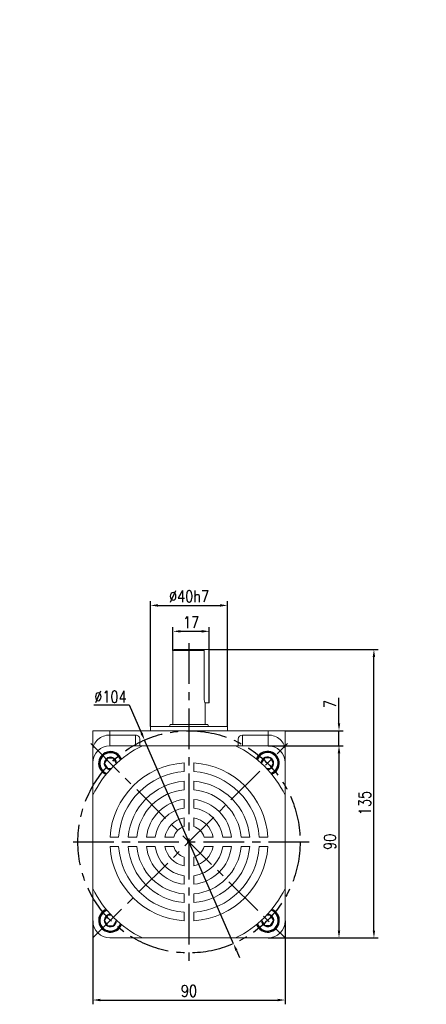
# Model space of a CAD drawing. Header units: inches. Extents: x 837 to 6223, y -2862 to 3098.
# Tile 104 of 139: x 4849 to 5039, y 560 to 1021. Entities that reach past the tile are written whole.
import ezdxf

# ---------------------------------------------------------------- set-up
doc = ezdxf.new("R2010")
doc.units = ezdxf.units.IN
doc.header["$LTSCALE"] = 10
doc.header["$MEASUREMENT"] = 0
doc.linetypes.add('CENTER', pattern=[10.16, 6.35, -1.27, 1.27, -1.27])
for name, color, linetype in [('1轮廓实线层', 7, 'Continuous'), ('3中心线层', 1, 'CENTER'), ('6文字层', 3, 'Continuous'), ('7标注层', 4, 'Continuous')]:
    doc.layers.add(name, color=color, linetype=linetype)
doc.styles.add('PC_TEXTSTYLE', font='isocp.shx', dxfattribs={"width": 0.8, "bigfont": 'HZFS.SHX'})
doc.styles.add('TH_GBDIM', font='romans.shx', dxfattribs={"width": 0.8, "bigfont": 'gbcbig.shx'})
doc.dimstyles.new('TH_GBDIM', dxfattribs={"dimtxt": 3.5, "dimasz": 2.5, "dimexe": 2, "dimexo": 0, "dimgap": 1, "dimtad": 1, "dimdec": 4, "dimdsep": 46, "dimtxsty": 'TH_GBDIM', "dimcen": 0.09, "dimclrd": 4, "dimclre": 4, "dimclrt": 3, "dimadec": 0, "dimazin": 0, "dimtfac": 1, "dimtdec": 4, "dimtmove": 0, "dimatfit": 3, "dimfxl": 1, "dimtzin": 0, "dimarcsym": 0})

# ---------------------------------------------------------------- blocks, each defined once
blk = doc.blocks.new('*D796')
at = {"layer": '7标注层', "color": 4, "lineweight": -2, "transparency": 16777216}
for p, q in [((4882.85, 598.77), (4882.85, 559.73)), ((4972.85, 598.77), (4972.85, 559.73)), ((4886.35, 561.73), (4969.35, 561.73))]:
    blk.add_line(p, q, dxfattribs=at)
at = {"layer": '7标注层', "color": 4, "transparency": 16777216}
for points in [[(4886.35, 562.31), (4886.35, 561.14), (4882.85, 561.73)], [(4969.35, 562.31), (4969.35, 561.14), (4972.85, 561.73)]]:
    blk.add_solid(points, dxfattribs=at)
at = {"layer": 'Defpoints', "color": 0, "transparency": 16777216}
for p in [(4882.85, 598.77), (4972.85, 598.77), (4972.85, 561.73)]:
    blk.add_point(p, dxfattribs=at)
at = {"layer": '7标注层', "color": 3, "transparency": 16777216, "insert": (4927.85, 565.98), "char_height": 5.5, "attachment_point": 5, "style": 'TH_GBDIM'}
blk.add_mtext('90', dxfattribs=at)
blk = doc.blocks.new('*D797')
at = {"layer": '7标注层', "color": 4, "lineweight": -2, "transparency": 16777216}
for p, q in [((4964.85, 680.77), (5000.06, 680.77)), ((4998.06, 677.27), (4998.06, 594.27)), ((4964.85, 590.77), (5000.06, 590.77))]:
    blk.add_line(p, q, dxfattribs=at)
at = {"layer": '7标注层', "color": 4, "transparency": 16777216}
for points in [[(4997.48, 677.27), (4998.65, 677.27), (4998.06, 680.77)], [(4997.48, 594.27), (4998.65, 594.27), (4998.06, 590.77)]]:
    blk.add_solid(points, dxfattribs=at)
at = {"layer": 'Defpoints', "color": 0, "transparency": 16777216}
for p in [(4964.85, 680.77), (4964.85, 590.77), (4998.06, 590.77)]:
    blk.add_point(p, dxfattribs=at)
at = {"layer": '7标注层', "color": 3, "transparency": 16777216, "insert": (4993.81, 635.77), "char_height": 5.5, "attachment_point": 5, "rotation": 90, "style": 'TH_GBDIM'}
blk.add_mtext('90', dxfattribs=at)
blk = doc.blocks.new('*D798')
at = {"layer": '7标注层', "color": 4, "lineweight": -2, "transparency": 16777216}
for p, q in [((4998.06, 691.27), (4998.06, 703.2)), ((4972.85, 687.77), (5000.06, 687.77)), ((4998.06, 680.77), (4998.06, 687.77)), ((4973.9, 680.77), (5000.06, 680.77)), ((4998.06, 677.27), (4998.06, 673.77))]:
    blk.add_line(p, q, dxfattribs=at)
at = {"layer": '7标注层', "color": 4, "transparency": 16777216}
for points in [[(4997.48, 691.27), (4998.65, 691.27), (4998.06, 687.77)], [(4997.48, 677.27), (4998.65, 677.27), (4998.06, 680.77)]]:
    blk.add_solid(points, dxfattribs=at)
at = {"layer": 'Defpoints', "color": 0, "transparency": 16777216}
for p in [(4972.85, 687.77), (4973.9, 680.77), (4998.06, 680.77)]:
    blk.add_point(p, dxfattribs=at)
at = {"layer": '7标注层', "color": 3, "transparency": 16777216, "insert": (4993.81, 700.23), "char_height": 5.5, "attachment_point": 5, "rotation": 90, "style": 'TH_GBDIM'}
blk.add_mtext('7', dxfattribs=at)
blk = doc.blocks.new('*D702')
at = {"layer": '7标注层', "color": 4, "lineweight": -2, "transparency": 16777216}
for p, q in [((4937.35, 725.77), (5016.41, 725.77)), ((5014.41, 594.27), (5014.41, 722.27)), ((4972.85, 590.77), (5016.41, 590.77))]:
    blk.add_line(p, q, dxfattribs=at)
at = {"layer": '7标注层', "color": 4, "transparency": 16777216}
for points in [[(5013.83, 722.27), (5014.99, 722.27), (5014.41, 725.77)], [(5013.83, 594.27), (5014.99, 594.27), (5014.41, 590.77)]]:
    blk.add_solid(points, dxfattribs=at)
at = {"layer": 'Defpoints', "color": 0, "transparency": 16777216}
for p in [(4937.35, 725.77), (5014.41, 725.77), (4972.85, 590.77)]:
    blk.add_point(p, dxfattribs=at)
at = {"layer": '7标注层', "color": 3, "transparency": 16777216, "insert": (5010.16, 653.94), "char_height": 5.5, "attachment_point": 5, "rotation": 90, "style": 'TH_GBDIM'}
blk.add_mtext('135', dxfattribs=at)
blk = doc.blocks.new('*D799')
at = {"layer": '7标注层', "color": 4, "lineweight": -2, "transparency": 16777216}
for p, q in [((4920.35, 725.27), (4920.35, 736.31)), ((4923.85, 734.31), (4933.85, 734.31)), ((4937.35, 725.77), (4937.35, 736.31))]:
    blk.add_line(p, q, dxfattribs=at)
at = {"layer": '7标注层', "color": 4, "transparency": 16777216}
for points in [[(4923.85, 734.89), (4923.85, 733.72), (4920.35, 734.31)], [(4933.85, 734.89), (4933.85, 733.72), (4937.35, 734.31)]]:
    blk.add_solid(points, dxfattribs=at)
at = {"layer": 'Defpoints', "color": 0, "transparency": 16777216}
for p in [(4937.35, 734.31), (4920.35, 725.27), (4937.35, 725.77)]:
    blk.add_point(p, dxfattribs=at)
at = {"layer": '7标注层', "color": 3, "transparency": 16777216, "insert": (4928.85, 738.56), "char_height": 5.5, "attachment_point": 5, "style": 'TH_GBDIM'}
blk.add_mtext('17', dxfattribs=at)
blk = doc.blocks.new('*D800')
at = {"layer": '7标注层', "color": 4, "lineweight": -2, "transparency": 16777216}
for p, q in [((4909.85, 689.77), (4909.85, 748.44)), ((4945.85, 689.77), (4945.85, 748.44)), ((4913.35, 746.44), (4942.35, 746.44))]:
    blk.add_line(p, q, dxfattribs=at)
at = {"layer": '7标注层', "color": 4, "transparency": 16777216}
for points in [[(4913.35, 747.02), (4913.35, 745.85), (4909.85, 746.44)], [(4942.35, 747.02), (4942.35, 745.85), (4945.85, 746.44)]]:
    blk.add_solid(points, dxfattribs=at)
at = {"layer": 'Defpoints', "color": 0, "transparency": 16777216}
for p in [(4945.85, 746.44), (4909.85, 689.77), (4945.85, 689.77)]:
    blk.add_point(p, dxfattribs=at)
at = {"layer": '7标注层', "color": 3, "transparency": 16777216, "insert": (4927.85, 750.69), "char_height": 5.5, "attachment_point": 5, "style": 'TH_GBDIM'}
blk.add_mtext('{%%c40}{}{h7}', dxfattribs=at)
blk = doc.blocks.new('*D704')
at = {"layer": '7标注层', "color": 4, "lineweight": -2, "transparency": 16777216}
for p, q in [((4883.31, 699.93), (4899.81, 699.93)), ((4899.81, 699.93), (4905.63, 686.62)), ((4948.67, 588.11), (4907.03, 683.42)), ((4950.07, 584.91), (4951.47, 581.7))]:
    blk.add_line(p, q, dxfattribs=at)
at = {"layer": '7标注层', "color": 4, "transparency": 16777216}
for points in [[(4906.16, 686.86), (4905.09, 686.39), (4907.03, 683.42)], [(4950.6, 585.14), (4949.53, 584.67), (4948.67, 588.11)]]:
    blk.add_solid(points, dxfattribs=at)
at = {"layer": 'Defpoints', "color": 0, "transparency": 16777216}
for p in [(4907.03, 683.42), (4948.67, 588.11)]:
    blk.add_point(p, dxfattribs=at)
at = {"layer": '7标注层', "color": 3, "transparency": 16777216, "insert": (4891.06, 703.68), "char_height": 5.5, "attachment_point": 5, "style": 'TH_GBDIM'}
blk.add_mtext('∅104', dxfattribs=at)

msp = doc.modelspace()

# ---------------------------------------------------------------- linework, layer by layer
at = {"color": 7, "linetype": 'Continuous', "lineweight": 15}
for p, q in [((4934.91677, 725.26534), (4920.34571, 725.26534)), ((4920.84571, 725.76534), (4934.38406, 725.76534)), ((4932.34571, 725.76534), (4937.34571, 725.76534)), ((4934.91677, 703.26534), (4934.91677, 725.26534)), ((4935.34571, 700.76534), (4937.34571, 700.76534)), ((4882.84571, 687.76533), (4890.84571, 687.76533)), ((4882.84571, 678.59629), (4882.84571, 687.76533)), ((4890.84571, 687.76533), (4890.84571, 685.76533)), ((4890.84571, 687.76533), (4964.84571, 687.76533)), ((4909.84571, 689.76533), (4945.84571, 689.76533)), ((4919.34571, 690.76533), (4936.34571, 690.76533)), ((4964.84571, 685.76533), (4964.84571, 687.76533)), ((4964.84571, 687.76533), (4972.84571, 687.76533)), ((4972.84571, 687.76533), (4972.84571, 678.5963)), ((4890.84571, 685.76533), (4890.84571, 680.76533)), ((4902.84571, 685.76533), (4890.84571, 685.76533)), ((4902.84571, 680.76533), (4902.84571, 685.76533)), ((4904.84571, 683.75329), (4904.84571, 680.76533)), ((4950.84571, 680.76533), (4950.84571, 683.75329)), ((4952.84571, 685.76533), (4952.84571, 680.76533)), ((4952.84571, 685.76533), (4964.84571, 685.76533)), ((4964.84571, 680.76533), (4964.84571, 685.76533)), ((4882.84571, 672.76533), (4882.84571, 678.59629)), ((4964.84571, 680.76533), (4890.84571, 680.76533)), ((4972.84571, 678.5963), (4972.84571, 672.76534)), ((4882.84571, 672.76533), (4882.84571, 675.26533)), ((4972.84571, 675.26533), (4972.84571, 672.76534)), ((4882.84571, 672.76533), (4882.84571, 598.76533)), ((4925.58691, 668.68854), (4925.58691, 672.69686)), ((4930.08691, 668.68854), (4930.08691, 672.69686)), ((4972.84571, 598.76534), (4972.84571, 672.76534)), ((4925.58691, 660.1618), (4925.58691, 664.17638)), ((4930.08691, 660.1618), (4930.08691, 664.17638)), ((4925.58691, 651.60634), (4925.58691, 655.63837)), ((4930.08691, 651.60634), (4930.08691, 655.63837)), ((4925.58691, 642.91988), (4925.58691, 647.04308)), ((4930.08691, 642.91988), (4930.08691, 647.04308)), ((4894.9137, 638.01533), (4890.90538, 638.01533)), ((4899.42586, 638.01533), (4903.44044, 638.01533)), ((4907.96387, 638.01533), (4911.9959, 638.01533)), ((4920.68237, 638.01533), (4916.55917, 638.01533)), ((4934.99145, 638.01533), (4939.11465, 638.01533)), ((4943.67792, 638.01533), (4947.70994, 638.01533)), ((4952.23337, 638.01533), (4956.24795, 638.01533)), ((4960.76012, 638.01533), (4964.76843, 638.01533)), ((4894.9137, 633.51533), (4890.90538, 633.51533)), ((4899.42586, 633.51533), (4903.44044, 633.51533)), ((4907.96387, 633.51533), (4911.9959, 633.51533)), ((4920.68237, 633.51533), (4916.55917, 633.51533)), ((4934.99145, 633.51533), (4939.11465, 633.51533)), ((4943.67792, 633.51533), (4947.70994, 633.51533)), ((4952.23337, 633.51533), (4956.24795, 633.51533)), ((4960.76012, 633.51533), (4964.76843, 633.51533)), ((4925.58691, 628.61079), (4925.58691, 624.48759)), ((4930.08691, 628.61079), (4930.08691, 624.48759)), ((4925.58691, 619.92433), (4925.58691, 615.8923)), ((4930.08691, 619.92433), (4930.08691, 615.8923)), ((4925.58691, 611.36887), (4925.58691, 607.35429)), ((4930.08691, 611.36887), (4930.08691, 607.35429)), ((4925.58691, 602.84213), (4925.58691, 598.83381)), ((4930.08691, 602.84213), (4930.08691, 598.83381)), ((4890.84571, 590.76533), (4964.84571, 590.76533))]:
    msp.add_line(p, q, dxfattribs=at)
msp.add_line((4937.34571, 700.76534), (4937.34571, 725.76534))
for centre, radius, start, end in [((4920.84571, 725.26533), 0.5, 90, 180), ((4919.34571, 690.26533), 0.5, 90, 180), ((4936.34571, 690.26533), 0.5, 0, 90), ((4890.84571, 672.76533), 8, 90, 180), ((4927.83691, 635.76533), 50, 115.8419319, 154.1349477), ((4927.83691, 635.76533), 50, 25.8419328, 64.1580681), ((4964.84571, 672.76533), 8, 0, 90), ((4927.83691, 635.76533), 37, 93.4863538, 176.5136462), ((4927.83691, 635.76533), 33, 93.9095635, 176.0904365), ((4927.83691, 635.76533), 37, 3.4863538, 86.5136462), ((4927.83691, 635.76533), 33, 3.9095635, 86.0904365), ((4927.83691, 635.76533), 28.5, 94.528063, 175.471937), ((4927.83691, 635.76533), 28.5, 4.528063, 85.471937), ((4927.83691, 635.76533), 24.5, 95.2692819, 174.7307181), ((4927.83691, 635.76533), 24.5, 5.2692819, 84.7307181), ((4927.83691, 635.76533), 20, 96.4594498, 173.5405502), ((4927.83691, 635.76533), 20, 6.4594498, 83.5405502), ((4927.83691, 635.76533), 16, 98.0840139, 171.9159861), ((4927.83691, 635.76533), 16, 8.0840139, 81.9159861), ((4927.83691, 635.76533), 11.5, 101.2828243, 168.7171757), ((4927.83691, 635.76533), 11.5, 11.2828243, 78.7171757), ((4927.83691, 635.76533), 7.5, 107.4576031, 162.5423969), ((4927.83691, 635.76533), 7.5, 17.4576031, 72.5423969), ((4927.83691, 635.76533), 37, 183.4863538, 266.5136462), ((4927.83691, 635.76533), 33, 183.9095635, 266.0904365), ((4927.83691, 635.76533), 28.5, 184.528063, 265.471937), ((4927.83691, 635.76533), 24.5, 185.2692819, 264.7307181), ((4927.83691, 635.76533), 20, 186.4594498, 263.5405502), ((4927.83691, 635.76533), 16, 188.0840139, 261.9159861), ((4927.83691, 635.76533), 11.5, 191.2828243, 258.7171757), ((4927.83691, 635.76533), 7.5, 197.4576031, 252.5423969), ((4927.83691, 635.76533), 7.5, 287.4576031, 342.5423969), ((4927.83691, 635.76533), 11.5, 281.2828243, 348.7171757), ((4927.83691, 635.76533), 16, 278.0840139, 351.9159861), ((4927.83691, 635.76533), 20, 276.4594498, 353.5405502), ((4927.83691, 635.76533), 33, 273.9095635, 356.0904365), ((4927.83691, 635.76533), 37, 273.4863538, 356.5136462), ((4927.83691, 635.76533), 24.5, 275.2692819, 354.7307181), ((4927.83691, 635.76533), 28.5, 274.528063, 355.471937), ((4927.83691, 635.76533), 50, 205.8650523, 244.158066), ((4927.83691, 635.76533), 50, 295.841934, 334.1580672), ((4890.84571, 598.76533), 8, 180, 270), ((4964.84571, 598.76533), 8, 270, 0)]:
    msp.add_arc(centre, radius, start, end, dxfattribs=at)
for centre, major_axis, ratio, start_param, end_param in [((4890.84571, 678.5963), (8, 0), 0.896129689, 1.570796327, 3.141592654), ((4902.84571, 683.75329), (0, 2.01204), 0.994016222, 4.71238898, 6.283185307), ((4952.84571, 683.75329), (0, -2.01204), 0.994016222, 3.141592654, 4.71238898), ((4964.84571, 678.5963), (8, 0), 0.896129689, 0, 1.570796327)]:
    msp.add_ellipse(centre, major_axis=major_axis, ratio=ratio, start_param=start_param, end_param=end_param, dxfattribs=at)
for points in [[(4920.34571, 725.26534), (4920.34571, 690.76533)], [(4935.34571, 690.76533), (4935.34571, 700.79279)], [(4909.84571, 689.76533), (4909.84571, 687.76533)], [(4918.84571, 690.26534), (4918.84571, 689.76533)], [(4936.84571, 689.76533), (4936.84571, 690.26534)], [(4945.84571, 687.76533), (4945.84571, 689.76533)]]:
    msp.add_open_spline(points, degree=1, dxfattribs=at)
for points, knots in [([(4934.38406, 725.76534), (4934.44717, 725.75929), (4934.57349, 725.74718), (4934.74002, 725.65165), (4934.85923, 725.51303), (4934.9112, 725.37481), (4934.91543, 725.29172), (4934.91677, 725.26534)], [0, 0, 0, 0, 0.233369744, 0.467050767, 0.691530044, 0.902046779, 1, 1, 1, 1]), ([(4935.33665, 700.79279), (4935.33935, 700.7846), (4935.35163, 700.74733), (4935.28472, 700.94793), (4935.15818, 701.37737), (4935.00962, 702.04122), (4934.92616, 702.71447), (4934.91902, 703.13341), (4934.91677, 703.26534)], [0, 0, 0, 0, 0.057099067, 0.260089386, 0.465830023, 0.681254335, 0.899620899, 1, 1, 1, 1])]:
    msp.add_open_spline(points, degree=3, knots=knots, dxfattribs=at)
at = {"layer": '1轮廓实线层'}
for p, q in [((4889.62599, 674.99154), (4888.19599, 672.51471)), ((4892.48599, 674.99154), (4889.62599, 674.99154)), ((4893.91599, 672.51471), (4892.48599, 674.99154)), ((4963.12815, 675.06875), (4961.69815, 672.59191)), ((4965.98815, 675.06875), (4963.12815, 675.06875)), ((4967.41815, 672.59191), (4965.98815, 675.06875)), ((4888.19599, 672.51471), (4889.62599, 670.03788)), ((4889.62599, 670.03788), (4891.43096, 670.03788)), ((4893.8967, 672.4813), (4893.91599, 672.51471)), ((4961.69815, 672.59191), (4961.74474, 672.5112)), ((4964.17002, 670.11508), (4965.98815, 670.11508)), ((4965.98815, 670.11508), (4967.41815, 672.59191)), ((4889.64499, 601.47378), (4888.21499, 598.99695)), ((4891.44887, 601.47378), (4889.64499, 601.47378)), ((4966.06664, 601.49401), (4964.244, 601.49401)), ((4967.49664, 599.01718), (4966.06664, 601.49401)), ((4888.21499, 598.99695), (4889.64499, 596.52012)), ((4889.64499, 596.52012), (4892.50499, 596.52012)), ((4892.50499, 596.52012), (4893.93499, 598.99695)), ((4893.93499, 598.99695), (4893.9139, 599.03348)), ((4961.816, 599.08535), (4961.77664, 599.01718)), ((4961.77664, 599.01718), (4963.20664, 596.54034)), ((4963.20664, 596.54034), (4966.06664, 596.54034)), ((4966.06664, 596.54034), (4967.49664, 599.01718))]:
    msp.add_line(p, q, dxfattribs=at)
for centre, radius, start, end in [((4891.05599, 672.51471), 5.5, 20.917377, 249.1317892), ((4891.05599, 672.51471), 5, 18.9722169, 251.0769493), ((4964.55815, 672.59191), 5.5, 290.8390044, 159.3251244), ((4964.55815, 672.59191), 5, 288.8776932, 161.2864356), ((4891.05599, 672.51471), 2.86, 359.6869279, 270.3622382), ((4964.55815, 672.59191), 2.86, 269.4028564, 180.7612725), ((4891.07499, 598.99695), 5.5, 110.8977948, 339.1122772), ((4964.63664, 599.01718), 5.5, 200.7969738, 69.283384), ((4964.63664, 599.01718), 5, 198.8356453, 71.2447125), ((4891.07499, 598.99695), 5, 108.9526305, 341.0574415), ((4891.07499, 598.99695), 2.86, 89.6672928, 0.3427792), ((4964.63664, 599.01718), 2.86, 179.360605, 90.7197528)]:
    msp.add_arc(centre, radius, start, end, dxfattribs=at)
at = {"layer": '3中心线层', "ltscale": 0.3}
for p, q in [((4927.84571, 728.70392), (4927.84571, 577.84082)), ((4881.81862, 681.74164), (4972.84571, 590.81738)), ((4882.84571, 590.76622), (4973.90185, 681.83838)), ((4873.61503, 635.76533), (4984.08522, 635.76533))]:
    msp.add_line(p, q, dxfattribs=at)
msp.add_circle((4927.84571, 635.76533), 52, dxfattribs=at)

# ---------------------------------------------------------------- texts
at = {"layer": '6文字层', "insert": (4498.41336, 1005.31506), "char_height": 100, "width": 342.4338119, "attachment_point": 1, "style": 'PC_TEXTSTYLE'}
msp.add_mtext('{\\C3;刹车风叶}', dxfattribs=at)

# ---------------------------------------------------------------- dimensions: what is measured, and where the dimension line sits
at = {"layer": '7标注层'}
dim = msp.add_linear_dim(base=(4945.84571, 746.43594), p1=(4909.84571, 689.76533), p2=(4945.84571, 689.76533), text='{%%c40}{}{h7}', dimstyle='TH_GBDIM', override={"dimtxt": 5.5, "dimasz": 3.5, "dimgap": 1.5, "dimdec": 1, "dimadec": 1}, dxfattribs=at)
dim.commit()
dim.dimension.update_dxf_attribs({"geometry": '*D800', "text_midpoint": (4927.84571, 746.43594), "dimtype": 160})
for base, p1, p2, picture, middle in [((4937.34571, 734.30725), (4920.34571, 725.26534), (4937.34571, 725.76534), '*D799', (4928.84571, 734.30725)), ((4972.84571, 561.72631), (4882.84571, 598.76533), (4972.84571, 598.76534), '*D796', (4927.84571, 561.72631))]:
    dim = msp.add_linear_dim(base=base, p1=p1, p2=p2, dimstyle='TH_GBDIM', override={"dimtxt": 5.5, "dimasz": 3.5, "dimgap": 1.5, "dimdec": 1, "dimadec": 1}, dxfattribs=at)
    dim.commit()
    dim.dimension.update_dxf_attribs({"geometry": picture, "text_midpoint": middle, "dimtype": 160})
for base, p1, p2, override, picture, middle in [((5014.41152, 725.76534), (4972.84571, 590.76533), (4937.34571, 725.76534), {"dimtxt": 5.5, "dimasz": 3.5, "dimgap": 1.5, "dimtad": 1, "dimjust": 0, "dimdec": 1, "dimlfac": 1, "dimse1": 0, "dimse2": 0, "dimsd1": 0, "dimsd2": 0, "dimadec": 1}, '*D702', (5014.41152, 653.93947)), ((4998.0641, 680.76533), (4972.84571, 687.76533), (4973.90185, 680.76533), {"dimtxt": 5.5, "dimasz": 3.5, "dimgap": 1.5, "dimdec": 1, "dimadec": 1}, '*D798', (4998.0641, 700.232)), ((4998.0641, 590.76533), (4964.84571, 680.76533), (4964.84571, 590.76533), {"dimtxt": 5.5, "dimasz": 3.5, "dimgap": 1.5, "dimdec": 1, "dimadec": 1}, '*D797', (4998.0641, 635.76533))]:
    dim = msp.add_linear_dim(base=base, p1=p1, p2=p2, angle=90, dimstyle='TH_GBDIM', override=override, dxfattribs=at)
    dim.commit()
    dim.dimension.update_dxf_attribs({"geometry": picture, "text_midpoint": middle, "dimtype": 160})
dim = msp.add_diameter_dim_2p(p1=(4948.66504, 588.11499), p2=(4907.02637, 683.41568), dimstyle='TH_GBDIM', override={"dimtxt": 5.5, "dimasz": 3.5, "dimtoh": 1, "dimdec": 0}, dxfattribs=at)
dim.commit()
dim.dimension.update_dxf_attribs({"geometry": '*D704', "text_midpoint": (4891.0607, 699.92513), "dimtype": 163})

doc.saveas('drawing.dxf')
